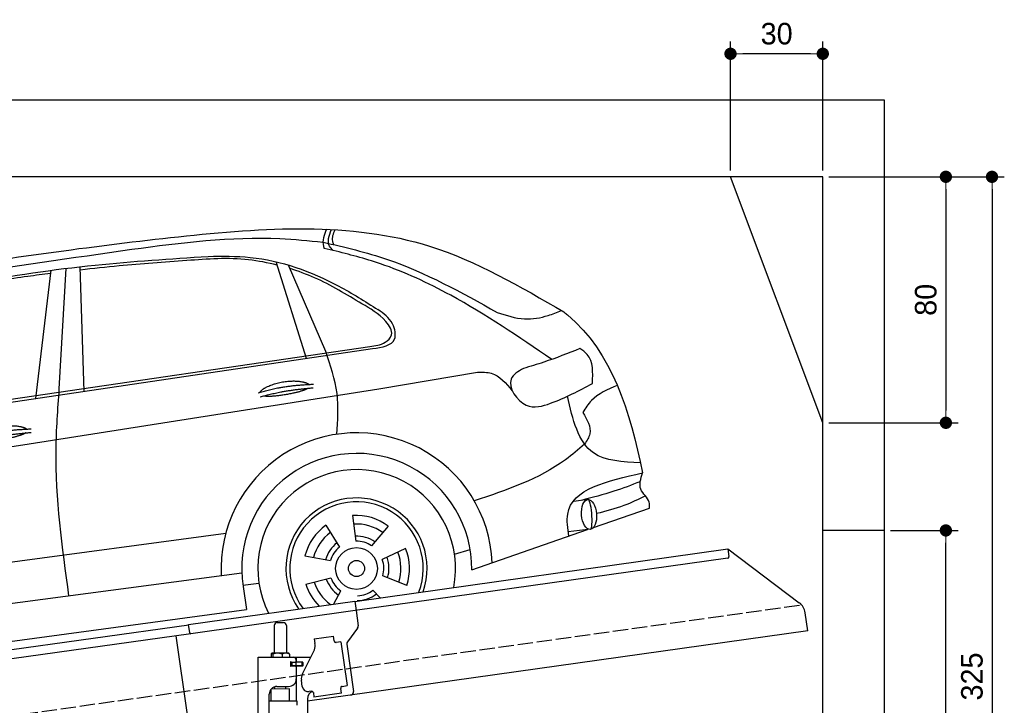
# Model space of a CAD drawing. Extents: x 13 to 6414, y -100 to 6001.
# Tile 6 of 6: x 3214 to 6414, y 3771 to 6001. Entities that reach past the tile are written whole.
import ezdxf

# ---------------------------------------------------------------- set-up
doc = ezdxf.new("R2010")
doc.units = 0
doc.header["$LTSCALE"] = 10
doc.header["$MEASUREMENT"] = 0
doc.linetypes.add('GEN3', pattern=[6.25, 5, -1.25])
doc.layers.get('0').update_dxf_attribs({"linetype": 'CONTINUOUS'})
doc.layers.get('DEFPOINTS').update_dxf_attribs({"linetype": 'CONTINUOUS'})
for name, color, linetype in [('3', 6, 'GEN3'), ('CAR', 1, 'CONTINUOUS'), ('SICHTBARE_KANTEN_DIN_', 7, 'CONTINUOUS')]:
    doc.layers.add(name, color=color, linetype=linetype)
doc.layers.add('AM_5', color=3, linetype='CONTINUOUS', lineweight=15)
doc.dimstyles.new('KLAUS_DXF', dxfattribs={"dimscale": 20, "dimtxt": 3.5, "dimasz": 2, "dimexe": 2, "dimexo": 1, "dimgap": 1.5, "dimtad": 1, "dimlfac": 0.1, "dimdsep": 46, "dimtxsty": 'STANDARD', "dimblk": 'DOT', "dimcen": 2, "dimclrd": 256, "dimclre": 256, "dimclrt": 2, "dimadec": 0, "dimazin": 0, "dimtfac": 1, "dimtmove": 2, "dimatfit": 3, "dimfxl": 1, "dimtolj": 1, "dimarcsym": 0})

# ---------------------------------------------------------------- blocks, each defined once
blk = doc.blocks.new('Car_K')
at = {"layer": 'CAR'}
for p, q in [((6251.6, 3328.5), (6222.3, 3334.3)), ((5361.4, 2878), (5383.3, 3270)), ((5442.5, 2870), (5429.2, 3275.3)), ((6164.8, 2977.2), (6066.2, 3291.5)), ((6227.4, 2999.5), (6106, 3280.8)), ((5285.1, 2846.6), (5334.8, 3263.8)), ((4395.3, 2725.6), (6371, 3016)), ((4457.7, 2723.8), (6379.4, 3009)), ((6400, 2878.8), (6721.1, 2932)), ((7078, 2518.3), (7033.7, 2512.4)), ((6314.8, 2466), (6325.8, 2382.9)), ((7097.5, 2427), (7280.2, 2490.6)), ((6228, 2434.9), (6272.4, 2363.7)), ((3981.4, 2150.9), (5902.5, 2408.8)), ((6430.7, 2432.2), (6376.7, 2368)), ((6702.2, 2289.4), (7078.6, 2420.4)), ((7088.7, 2421.6), (7015.7, 2413.2)), ((6487.1, 2359.3), (6411.4, 2323.1)), ((6646.2, 2340.6), (6697.1, 2356)), ((6160, 2335.1), (6242.5, 2319.9)), ((5954.6, 2278.4), (3966.6, 2017.9)), ((5958.2, 2240.3), (6010.5, 2246.7)), ((6162.8, 2243), (6244.2, 2263.2)), ((6490.7, 2238.6), (6413, 2270.1)), ((5959, 2235.1), (5969.5, 2160.9)), ((6253.6, 2178.8), (6276.6, 2221.2)), ((6404.1, 2198.9), (6381, 2223.2)), ((3987.9, 1892.3), (5969.5, 2160.9))]:
    blk.add_line(p, q, dxfattribs=at)
for radius in [67.9, 26.2]:
    blk.add_circle((6327.5, 2294.1), radius, dxfattribs=at)
for centre, radius, start, end in [((6328.2, 2294.5), 440.8, 2.3474, 183.225), ((6328.2, 2294.5), 373.9, 359.2176, 189.1412), ((6328.2, 2294.5), 321.3, 348.8956, 206.9157), ((6327.5, 2294.1), 229.5, 340.8187, 214.9011), ((6327.5, 2294.1), 216.8, 339.0715, 216.627), ((6327.5, 2294.1), 172.4, 53.2193, 94.2205), ((6327.5, 2294.1), 172.4, 125.2193, 166.2205), ((6327.5, 2294.1), 144.5, 53.86, 93.5798), ((6327.5, 2294.1), 144.5, 125.86, 165.5798), ((6328.2, 2294.5), 104.9, 127.8414, 164.3757), ((6328.2, 2294.5), 104.9, 55.5455, 92.5344), ((6327.5, 2294.1), 88.8, 56.352, 91.0878), ((6327.5, 2294.1), 88.8, 128.352, 163.0878), ((6327.5, 2294.1), 144.5, 341.86, 21.5798), ((6327.5, 2294.1), 172.4, 341.2193, 22.2205), ((6327.5, 2294.1), 88.8, 344.352, 19.0878), ((6328.2, 2294.5), 104.9, 342.9932, 20.0652), ((6327.5, 2294.1), 172.4, 197.2193, 225.0433), ((6327.5, 2294.1), 144.5, 197.86, 233.9391), ((6328.2, 2294.5), 104.9, 199.4717, 235.8081), ((6327.5, 2294.1), 88.8, 200.352, 235.0878), ((6328.2, 2294.5), 104.9, 270.9476, 307.6161), ((6327.5, 2294.1), 88.8, 272.352, 307.0878)]:
    blk.add_arc(centre, radius, start, end, dxfattribs=at)
blk.add_ellipse((7083.4, 2469.9), major_axis=(3.9, -48.6), ratio=0.501954, dxfattribs=at)
blk.add_ellipse((7084.2, 2470), major_axis=(-3.9, 48.6), ratio=0.168571, start_param=3.202195, end_param=6.343787, dxfattribs=at)
for points, degree, knots in [([(4960.4, 3268.4), (5220.3, 3306.4), (5747.3, 3383.4), (6478.6, 3434.2), (6859.6, 3211.3), (7001.7, 3128.2)], 3, [0, 0, 0, 0, 795.09308, 1612.404872, 2098.463299, 2098.463299, 2098.463299, 2098.463299]), ([(6230.2, 3397), (6226.2, 3388.1), (6218.4, 3370.6), (6217.5, 3347.9), (6221.5, 3336.7), (6222.3, 3334.3)], 3, [0, 0, 0, 0, 29.24014, 57.403103, 64.873278, 64.873278, 64.873278, 64.873278]), ([(6251.6, 3328.5), (6246.9, 3333.1), (6228.6, 3350.7), (6238.7, 3376.8), (6246.3, 3396.3)], 3, [0, 0, 0, 0, 18.755669, 72.745333, 72.745333, 72.745333, 72.745333]), ([(6253.7, 3347.2), (6252.2, 3350.9), (6246.1, 3366.6), (6252.6, 3383), (6257.6, 3395.6)], 3, [0, 0, 0, 0, 11.706548, 49.786773, 49.786773, 49.786773, 49.786773]), ([(5597.3, 3332.3), (5757.8, 3353.3), (5965, 3380.3), (6172, 3360), (6218.7, 3355.4)], 3, [0, 0, 0, 0, 482.524461, 623.054485, 623.054485, 623.054485, 623.054485]), ([(4341, 2940.3), (4474.3, 3042.3), (4677, 3197.5), (5124.5, 3264.4), (5403, 3304.4), (5597.3, 3332.3)], 3, [0, 0, 0, 0, 491.496147, 747.712732, 1339.159351, 1339.159351, 1339.159351, 1339.159351]), ([(6218.7, 3355.4), (6289.3, 3338.9), (6488.9, 3292.1), (6668.7, 3191.7), (6784.9, 3126.8)], 3, [0, 0, 0, 0, 216.617018, 612.994024, 612.994024, 612.994024, 612.994024]), ([(6962, 2973.9), (6854.9, 3047), (6678.6, 3167.2), (6435.7, 3281.1), (6303.2, 3315.2), (6251.6, 3328.5)], 3, [0, 0, 0, 0, 388.888323, 639.530882, 799.103011, 799.103011, 799.103011, 799.103011]), ([(4486.6, 2990.7), (4545.8, 3035.8), (4651.4, 3116.2), (4859.3, 3171.2), (5126.1, 3235.8), (5464.3, 3284.2), (5722.9, 3301), (5845.3, 3309)], 3, [0, 0, 0, 0, 220.805775, 393.417908, 637.451139, 1046.907631, 1414.974246, 1414.974246, 1414.974246, 1414.974246]), ([(6069.6, 3280.7), (6038.8, 3288), (5942.4, 3308.2), (5768.6, 3294.5), (5586.9, 3281.8), (5471.6, 3269.2), (5429.6, 3264.6)], 3, [41.799079, 41.799079, 41.799079, 41.799079, 136.523198, 337.310325, 558.263041, 685.022454, 685.022454, 685.022454, 685.022454]), ([(5845.3, 3309), (5891.1, 3309.7), (6037.8, 3311.7), (6228.6, 3242.9), (6355.3, 3162.5), (6397.2, 3136)], 3, [0, 0, 0, 0, 136.913576, 439.008029, 587.851019, 587.851019, 587.851019, 587.851019]), ([(6345.3, 3154.6), (6295.1, 3185.2), (6220, 3230.8), (6137.6, 3260.7), (6110.4, 3270.6)], 3, [0, 0, 0, 0, 175.790338, 262.536589, 262.536589, 262.536589, 262.536589]), ([(5333.6, 3253.4), (5308.7, 3250.3), (5223.6, 3239.4), (5062.6, 3213.6), (4929, 3179.4), (4854.3, 3160.3)], 3, [96.627312, 96.627312, 96.627312, 96.627312, 171.985535, 353.964722, 585.294651, 585.294651, 585.294651, 585.294651]), ([(6371, 3016), (6388.2, 3018.1), (6415.7, 3021.6), (6452, 3057), (6412.6, 3116.7), (6372.3, 3139.4), (6345.3, 3154.6)], 3, [0, 0, 0, 0, 51.553973, 82.995085, 130.366625, 226.749074, 226.749074, 226.749074, 226.749074]), ([(6379.4, 3009), (6410.9, 3013.8), (6462.8, 3021.8), (6447.5, 3100.7), (6415.4, 3123.2), (6397.2, 3136)], 3, [0, 0, 0, 0, 78.119579, 128.2441, 194.566021, 194.566021, 194.566021, 194.566021]), ([(6784.9, 3126.8), (6814.2, 3117.2), (6868.4, 3099.5), (6941.3, 3111.8), (6979.4, 3127.2), (6993.7, 3132.9)], 3, [0, 0, 0, 0, 91.341985, 168.592505, 214.832146, 214.832146, 214.832146, 214.832146]), ([(7001.7, 3128.2), (7005.6, 3125), (7157.9, 3000.5), (7215.5, 2805.5), (7257.5, 2604.7)], 3, [0, 0, 0, 0, 15.036615, 589.271901, 589.271901, 589.271901, 589.271901]), ([(7053.5, 3009.3), (7014.7, 2993.7), (6954.4, 2969.4), (6892.1, 2951.2), (6870, 2944.7)], 3, [0, 0, 0, 0, 125.442917, 194.674449, 194.674449, 194.674449, 194.674449]), ([(7094.4, 2896), (7096, 2931.7), (7098.1, 2978.9), (7062.2, 3003.4), (7053.5, 3009.3)], 3, [0, 0, 0, 0, 95.768478, 126.246125, 126.246125, 126.246125, 126.246125]), ([(6263.4, 2730.5), (6266.6, 2774.9), (6273.1, 2867), (6243, 2954.3), (6227.4, 2999.5)], 3, [0, 0, 0, 0, 132.240957, 273.943093, 273.943093, 273.943093, 273.943093]), ([(6870, 2944.7), (6852.9, 2934.7), (6803.9, 2906.2), (6870.6, 2803.9), (6984.7, 2837.1), (7050.9, 2872.6), (7094.4, 2896)], 3, [0, 0, 0, 0, 52.903265, 151.334808, 229.980054, 381.029092, 381.029092, 381.029092, 381.029092]), ([(6721.1, 2932), (6736.6, 2932.4), (6782.5, 2933.5), (6813.2, 2896.8), (6833.7, 2872.3)], 3, [0, 0, 0, 0, 44.647461, 133.10462, 133.10462, 133.10462, 133.10462]), ([(6014.1, 2867), (6017.5, 2875.2), (6041.7, 2892.6), (6095.5, 2909.5), (6142.4, 2906.4), (6167.5, 2897.5), (6172.8, 2892.9), (6173, 2892.7)], 5, [0.0314681, 0.0314681, 0.0314681, 0.0314681, 0.0314681, 0.0314681, 0.300106, 0.500106, 0.5095952, 0.5095952, 0.5095952, 0.5095952, 0.5095952, 0.5095952]), ([(7175.1, 2889.2), (7144, 2876.3), (7097.8, 2857.1), (7072, 2815.5), (7063.5, 2801.9)], 3, [0, 0, 0, 0, 97.204919, 144.463419, 144.463419, 144.463419, 144.463419]), ([(3091.3, 2219.7), (3169.4, 2269.8), (3429.6, 2436.6), (4576, 2588.6), (5593.2, 2750.5), (6400, 2878.8)], 3, [0, 0, 0, 0, 276.230985, 920.854723, 3391.651354, 3391.651354, 3391.651354, 3391.651354]), ([(5392.7, 2204.8), (5371, 2363.1), (5340.3, 2587.2), (5356.6, 2812.1), (5361.4, 2878)], 3, [0, 0, 0, 0, 477.207835, 675.36922, 675.36922, 675.36922, 675.36922]), ([(6169.7, 2880.1), (6166.3, 2877.9), (6149.5, 2869.6), (6116.3, 2861), (6070, 2853.2), (6038.6, 2852.3), (6025.3, 2854.9)], 5, [0.6133618, 0.6133618, 0.6133618, 0.6133618, 0.6133618, 0.6133618, 0.700106, 0.9252293, 0.9252293, 0.9252293, 0.9252293, 0.9252293, 0.9252293]), ([(7250.4, 2638), (7193.2, 2640.7), (7061.6, 2646.7), (7030.5, 2779.2), (7013, 2854.2)], 3, [0, 0, 0, 0, 155.770402, 358.836919, 358.836919, 358.836919, 358.836919]), ([(7063.5, 2801.9), (7077, 2778.2), (7097.4, 2742.3), (7076.2, 2709.6), (7069, 2698.4)], 3, [0, 0, 0, 0, 73.173803, 110.898164, 110.898164, 110.898164, 110.898164]), ([(5096.6, 2721.7), (5100.1, 2730), (5124.3, 2747.3), (5178.1, 2764.2), (5225, 2761.1), (5250, 2752.2), (5255.3, 2747.7), (5255.6, 2747.5)], 5, [0.0314681, 0.0314681, 0.0314681, 0.0314681, 0.0314681, 0.0314681, 0.300106, 0.500106, 0.5095952, 0.5095952, 0.5095952, 0.5095952, 0.5095952, 0.5095952]), ([(5252.3, 2734.9), (5248.8, 2732.7), (5232.1, 2724.4), (5198.9, 2715.8), (5152.6, 2708), (5121.2, 2707.1), (5107.9, 2709.7)], 5, [0.6133618, 0.6133618, 0.6133618, 0.6133618, 0.6133618, 0.6133618, 0.700106, 0.9252293, 0.9252293, 0.9252293, 0.9252293, 0.9252293, 0.9252293]), ([(7069, 2698.4), (7048.7, 2681), (6945.9, 2592.6), (6815.2, 2549.1), (6710.3, 2514.2)], 3, [0, 0, 0, 0, 79.931742, 405.379961, 405.379961, 405.379961, 405.379961]), ([(7017.6, 2399.2), (7014.1, 2424.5), (6997.2, 2547.2), (7142.3, 2579.3), (7257.5, 2604.7)], 3, [0, 0, 0, 0, 72.166123, 349.847067, 349.847067, 349.847067, 349.847067]), ([(7280.2, 2490.6), (7280.4, 2497.2), (7281.2, 2520.9), (7239.5, 2549.6), (7251.4, 2586), (7257.5, 2604.7)], 3, [0, 0, 0, 0, 19.254038, 69.185953, 122.618833, 122.618833, 122.618833, 122.618833]), ([(7249.7, 2576.3), (7221.3, 2565.4), (7158.7, 2541.4), (7093.9, 2524.8), (7058.5, 2515.7)], 3, [0, 0, 0, 0, 91.392243, 200.73761, 200.73761, 200.73761, 200.73761]), ([(7266.4, 2530.5), (7243.6, 2519.1), (7192.9, 2493.8), (7137.9, 2480.2), (7107.7, 2472.8)], 3, [0, 0, 0, 0, 76.497102, 169.362963, 169.362963, 169.362963, 169.362963])]:
    blk.add_open_spline(points, degree=degree, knots=knots, dxfattribs=at)
for points in [[(6008.1, 2865), (6081.4, 2889.7), (6187.9, 2893.3)], [(6014.6, 2851.8), (6086.7, 2874), (6187, 2881.6)], [(5090.7, 2719.8), (5164, 2744.5), (5270.4, 2748.1)], [(5097.2, 2706.5), (5169.3, 2728.8), (5269.6, 2736.4)]]:
    blk.add_open_spline(points, degree=2, dxfattribs=at)
blk = doc.blocks.new('_DOT')
at = {"color": 0, "linetype": 'ByBlock'}
blk.add_line((-0.5, 0), (-1, 0), dxfattribs=at)
at = {"color": 0, "linetype": 'ByBlock', "const_width": 0.5}
blk.add_lwpolyline([(-0.25, 0, 1), (0.25, 0, 1)], format="xyb", close=True, dxfattribs=at)
blk = doc.blocks.new('*D6')
at = {"layer": 'AM_5', "lineweight": -2, "transparency": 16777216}
for p, q in [((5524.1, 5510), (5524.1, 5930)), ((5824.1, 5510), (5824.1, 5930)), ((5784.1, 5890), (5564.1, 5890))]:
    blk.add_line(p, q, dxfattribs=at)
at = {"layer": 'DEFPOINTS', "color": 0, "transparency": 16777216}
for p in [(5524.1, 5890), (5524.1, 5490), (5824.1, 5490)]:
    blk.add_point(p, dxfattribs=at)
at = {"layer": 'AM_5', "lineweight": -2, "transparency": 16777216, "xscale": 40, "yscale": 40, "zscale": 40, "rotation": 180}
blk.add_blockref('_DOT', (5524.1, 5890), dxfattribs=at)
at = {"layer": 'AM_5', "lineweight": -2, "transparency": 16777216, "xscale": 40, "yscale": 40, "zscale": 40}
blk.add_blockref('_DOT', (5824.1, 5890), dxfattribs=at)
at = {"layer": 'AM_5', "color": 2, "transparency": 16777216, "insert": (5674.1, 5955), "char_height": 70, "attachment_point": 5}
blk.add_mtext('\\A1;30', dxfattribs=at)
blk = doc.blocks.new('*D8')
at = {"layer": 'AM_5', "lineweight": -2, "transparency": 16777216}
for p, q in [((5844.1, 5490), (6264.1, 5490)), ((6224.1, 5450), (6224.1, 4730)), ((5844.1, 4690), (6264.1, 4690))]:
    blk.add_line(p, q, dxfattribs=at)
at = {"layer": 'DEFPOINTS', "color": 0, "transparency": 16777216}
for p in [(5824.1, 5490), (5824.1, 4690), (6224.1, 4690)]:
    blk.add_point(p, dxfattribs=at)
at = {"layer": 'AM_5', "lineweight": -2, "transparency": 16777216, "xscale": 40, "yscale": 40, "zscale": 40}
for p, rotation in [((6224.1, 5490), 90), ((6224.1, 4690), 270)]:
    blk.add_blockref('_DOT', p, dxfattribs=dict(at, rotation=rotation))
at = {"layer": 'AM_5', "color": 2, "transparency": 16777216, "insert": (6159.1, 5090), "char_height": 70, "attachment_point": 5, "rotation": 90}
blk.add_mtext('\\A1;80', dxfattribs=at)
blk = doc.blocks.new('*D11')
at = {"layer": 'AM_5', "lineweight": -2, "transparency": 16777216}
for p, q in [((6044.1, 4340), (6264.1, 4340)), ((6224.1, 2280), (6224.1, 4300)), ((6304.1, 2240), (6184.1, 2240))]:
    blk.add_line(p, q, dxfattribs=at)
at = {"layer": 'DEFPOINTS', "color": 0, "transparency": 16777216}
for p in [(6024.1, 4340), (6224.1, 4340), (6324.1, 2240)]:
    blk.add_point(p, dxfattribs=at)
at = {"layer": 'AM_5', "lineweight": -2, "transparency": 16777216, "xscale": 40, "yscale": 40, "zscale": 40}
for p, rotation in [((6224.1, 4340), 90), ((6224.1, 2240), 270)]:
    blk.add_blockref('_DOT', p, dxfattribs=dict(at, rotation=rotation))
at = {"layer": 'AM_5', "color": 2, "transparency": 16777216, "insert": (6159.1, 3290), "char_height": 70, "attachment_point": 5, "rotation": 90}
blk.add_mtext('\\A1;210', dxfattribs=at)
blk = doc.blocks.new('*D14')
at = {"layer": 'AM_5', "lineweight": -2, "transparency": 16777216}
for p, q in [((5844.1, 5490), (6414.1, 5490)), ((6374.1, 5450), (6374.1, 2280)), ((6344.1, 2240), (6414.1, 2240))]:
    blk.add_line(p, q, dxfattribs=at)
at = {"layer": 'DEFPOINTS', "color": 0, "transparency": 16777216}
for p in [(5824.1, 5490), (6324.1, 2240), (6374.1, 2240)]:
    blk.add_point(p, dxfattribs=at)
at = {"layer": 'AM_5', "lineweight": -2, "transparency": 16777216, "xscale": 40, "yscale": 40, "zscale": 40}
for p, rotation in [((6374.1, 5490), 90), ((6374.1, 2240), 270)]:
    blk.add_blockref('_DOT', p, dxfattribs=dict(at, rotation=rotation))
at = {"layer": 'AM_5', "color": 2, "transparency": 16777216, "insert": (6309.1, 3865), "char_height": 70, "attachment_point": 5, "rotation": 90}
blk.add_mtext('\\A1;325', dxfattribs=at)

msp = doc.modelspace()

# ---------------------------------------------------------------- linework, layer by layer
for p, q in [((324.09, 5740), (6024.074, 5740)), ((6024.074, 5740), (6024.074, 2240)), ((5824.081, 5490), (524.081, 5490)), ((5824.081, 4690), (5524.081, 5490)), ((5824.081, 340), (5824.081, 5490)), ((6024.074, 4340), (5824.081, 4340)), ((4302.616, 4109.409), (5515.695, 4279.896)), ((5515.695, 4279.896), (5519.174, 4255.139)), ((5515.695, 4279.896), (5747.632, 4105.119)), ((5514.919, 4249.492), (4303.821, 4079.283)), ((3762.781, 4034.55), (4302.477, 4110.399)), ((4302.477, 4110.399), (4306.792, 4079.701)), ((4303.821, 4079.283), (3770.066, 4004.269)), ((4306.792, 4079.701), (4313.87, 4029.338)), ((5775.306, 4013.433), (5767.054, 4072.146)), ((1284.081, 3685.181), (3762.92, 4033.559)), ((3766.678, 4006.822), (3762.781, 4034.55)), ((4050.805, 4040.64), (4070.805, 4040.64)), ((3770.066, 4004.269), (1284.081, 3654.886)), ((4040.805, 4030.64), (4040.805, 3940.64)), ((4080.805, 4030.64), (4080.805, 3940.64)), ((5775.306, 4013.433), (4148.805, 3784.844)), ((4311.953, 4021.928), (4278.64, 3977.719)), ((3758.719, 3740.119), (3722.534, 3997.589)), ((4170.748, 3987.873), (4233.134, 3996.641)), ((4170.748, 3987.873), (4172.974, 3972.029)), ((4173.564, 3967.83), (4172.974, 3972.029)), ((4235.361, 3980.797), (4233.134, 3996.641)), ((4235.361, 3980.797), (4235.5, 3979.807)), ((4241.148, 3975.551), (4242.138, 3975.69)), ((4257.982, 3977.917), (4242.138, 3975.69)), ((4257.982, 3977.917), (4278.023, 3835.319)), ((4276.723, 3970.309), (4298.415, 3815.968)), ((4030.888, 3938.184), (4030.888, 3927.64)), ((4051.586, 3940.64), (4033.613, 3940.64)), ((4036.628, 3938.184), (4036.628, 3927.64)), ((4078.633, 3940.64), (4051.586, 3940.64)), ((4066.545, 3938.184), (4066.545, 3927.64)), ((4088.305, 3940.64), (4078.633, 3940.64)), ((4090.722, 3938.184), (4090.722, 3927.64)), ((4132.62, 3873.529), (4170.09, 3947.069)), ((3988.805, 3927.64), (4160.19, 3927.64)), ((3988.805, 3447.64), (3988.805, 3927.64)), ((4097.451, 3911.64), (4093.805, 3911.64)), ((4094.805, 3901.785), (4094.805, 3908.994)), ((4097.451, 3911.64), (4109.805, 3911.64)), ((4097.805, 3911.64), (4097.805, 3899.64)), ((4111.805, 3911.64), (4109.805, 3911.64)), ((4111.805, 3911.64), (4112.805, 3911.64)), ((4112.805, 3917.64), (4112.805, 3914.64)), ((4113.529, 3911.64), (4112.805, 3911.64)), ((4112.805, 3899.64), (4112.805, 3911.64)), ((4131.081, 3911.64), (4113.529, 3911.64)), ((4113.805, 3912.14), (4113.805, 3927.64)), ((4132.805, 3912.14), (4113.805, 3912.14)), ((4131.081, 3911.64), (4131.805, 3911.64)), ((4131.805, 3899.64), (4131.805, 3911.64)), ((4133.805, 3911.14), (4133.805, 3900.14)), ((4131.805, 3899.64), (4093.939, 3899.64)), ((4109.805, 3899.14), (4097.451, 3899.14)), ((4112.805, 3896.14), (4112.805, 3857.64)), ((4113.805, 3784.659), (4113.805, 3899.14)), ((4132.805, 3899.14), (4113.805, 3899.14)), ((4131.929, 3832.963), (4129.146, 3852.769)), ((4090.803, 3824.641), (4030.803, 3823.885)), ((4030.805, 3784.688), (4030.803, 3823.885)), ((4042.813, 3824.037), (4042.805, 3831.64)), ((4049.805, 3832.64), (4087.805, 3832.64)), ((4078.807, 3824.49), (4078.805, 3832.64)), ((4090.803, 3784.643), (4090.803, 3824.641)), ((4162.44, 3817.055), (4154.518, 3815.941)), ((4168.087, 3812.799), (4170.175, 3797.945)), ((4259.299, 3810.471), (4170.175, 3797.945)), ((4256.933, 3827.305), (4257.072, 3826.315)), ((4259.299, 3810.471), (4257.072, 3826.315)), ((4262.179, 3833.092), (4261.189, 3832.953)), ((4262.179, 3833.092), (4278.023, 3835.319)), ((4024.805, 3450.64), (4024.805, 3807.64)), ((4115.805, 3784.643), (4024.805, 3784.643)), ((4115.806, 3771.375), (4115.805, 3784.643)), ((4148.805, 3792.64), (4148.805, 2534.272))]:
    msp.add_line(p, q)
msp.add_polyline3d([(4168.084, 3812.803, 0), (4168.084, 3812.803, 0), (4168.084, 3812.813, 0), (4168.084, 3812.823, 0), (4168.084, 3812.833, 0), (4168.084, 3812.833, 0), (4168.084, 3812.843, 0), (4168.084, 3812.853, 0), (4168.074, 3812.863, 0), (4168.074, 3812.863, 0), (4168.074, 3812.873, 0), (4168.074, 3812.883, 0), (4168.074, 3812.893, 0), (4168.074, 3812.903, 0), (4168.074, 3812.903, 0), (4168.074, 3812.913, 0), (4168.064, 3812.923, 0), (4168.064, 3812.933, 0), (4168.064, 3812.933, 0), (4168.064, 3812.943, 0), (4168.064, 3812.953, 0), (4168.064, 3812.963, 0), (4168.064, 3812.963, 0), (4168.064, 3812.973, 0), (4168.054, 3812.983, 0), (4168.054, 3812.993, 0), (4168.054, 3813.003, 0), (4168.054, 3813.003, 0), (4168.054, 3813.013, 0), (4168.054, 3813.023, 0), (4168.054, 3813.033, 0), (4168.044, 3813.033, 0), (4168.044, 3813.043, 0), (4168.044, 3813.053, 0), (4168.044, 3813.063, 0), (4168.044, 3813.063, 0), (4168.044, 3813.073, 0), (4168.034, 3813.083, 0), (4168.034, 3813.093, 0), (4168.034, 3813.103, 0), (4168.034, 3813.103, 0), (4168.034, 3813.113, 0), (4168.034, 3813.123, 0), (4168.034, 3813.133, 0), (4168.024, 3813.133, 0), (4168.024, 3813.143, 0), (4168.024, 3813.153, 0), (4168.024, 3813.163, 0), (4168.024, 3813.163, 0), (4168.024, 3813.173, 0), (4168.014, 3813.183, 0), (4168.014, 3813.193, 0), (4168.014, 3813.203, 0), (4168.014, 3813.203, 0), (4168.014, 3813.213, 0), (4168.014, 3813.223, 0), (4168.004, 3813.233, 0), (4168.004, 3813.233, 0), (4168.004, 3813.243, 0), (4168.004, 3813.253, 0), (4168.004, 3813.263, 0), (4167.994, 3813.273, 0), (4167.994, 3813.273, 0), (4167.994, 3813.283, 0), (4167.994, 3813.293, 0), (4167.994, 3813.303, 0), (4167.984, 3813.303, 0), (4167.984, 3813.313, 0), (4167.984, 3813.323, 0), (4167.984, 3813.333, 0), (4167.984, 3813.333, 0), (4167.984, 3813.343, 0), (4167.974, 3813.353, 0), (4167.974, 3813.363, 0), (4167.974, 3813.373, 0), (4167.974, 3813.373, 0), (4167.974, 3813.383, 0), (4167.964, 3813.393, 0), (4167.964, 3813.403, 0), (4167.964, 3813.403, 0), (4167.964, 3813.413, 0), (4167.954, 3813.423, 0), (4167.954, 3813.433, 0), (4167.954, 3813.433, 0), (4167.954, 3813.443, 0), (4167.954, 3813.453, 0), (4167.944, 3813.463, 0), (4167.944, 3813.473, 0), (4167.944, 3813.473, 0), (4167.944, 3813.483, 0), (4167.944, 3813.493, 0), (4167.934, 3813.503, 0), (4167.934, 3813.503, 0), (4167.934, 3813.513, 0), (4167.934, 3813.523, 0), (4167.924, 3813.533, 0), (4167.924, 3813.533, 0), (4167.924, 3813.543, 0), (4167.924, 3813.553, 0), (4167.914, 3813.563, 0), (4167.914, 3813.573, 0), (4167.914, 3813.573, 0), (4167.914, 3813.583, 0), (4167.914, 3813.593, 0), (4167.904, 3813.603, 0), (4167.904, 3813.603, 0), (4167.904, 3813.613, 0), (4167.904, 3813.623, 0), (4167.894, 3813.633, 0), (4167.894, 3813.633, 0), (4167.894, 3813.643, 0), (4167.894, 3813.653, 0), (4167.884, 3813.663, 0), (4167.884, 3813.673, 0), (4167.884, 3813.673, 0), (4167.884, 3813.683, 0), (4167.874, 3813.693, 0), (4167.874, 3813.703, 0), (4167.874, 3813.703, 0), (4167.874, 3813.713, 0), (4167.864, 3813.723, 0), (4167.864, 3813.733, 0), (4167.864, 3813.733, 0), (4167.854, 3813.743, 0), (4167.854, 3813.753, 0), (4167.854, 3813.763, 0), (4167.854, 3813.763, 0), (4167.844, 3813.773, 0)])
for centre, radius, start, end in [((5514.223, 4254.443), 5, 278, 8), ((5717.541, 4065.187), 50, 8, 53), ((4050.805, 4030.64), 10, 90, 180), ((4070.805, 4030.64), 10, 0, 90), ((4303.967, 4027.946), 10, 323, 8), ((4240.452, 3980.503), 5, 188, 278), ((4286.626, 3971.701), 10, 143, 188), ((4039.274, 3933.096), 9.808, 138.356376, 148.753006), ((4034.127, 3937.934), 2.754, 100.76608, 142.434274), ((4033.67, 3938.547), 2.094, 44.84476, 91.561935), ((4029.63, 3934.088), 8.108, 30.33762, 47.053163), ((4051.495, 3893.271), 47.367, 71.474333, 108.335359), ((4078.562, 3909.304), 31.336, 67.161985, 112.719952), ((4085.272, 3935.234), 6.199, 28.413387, 60.706774), ((4138.905, 3962.959), 35, 333, 8), ((4094.805, 3911.64), 1, 48.590378, 221.409622), ((4091.805, 3908.994), 3, 0, 41.409622), ((4097.451, 3914.64), 3, 228.590378, 270), ((4102.805, 3917.64), 10, 0, 90), ((4109.805, 3914.64), 3, 270, 0), ((4132.805, 3911.14), 1, 0, 90), ((4094.805, 3899.14), 1, 138.590378, 311.409622), ((4091.805, 3901.785), 3, 318.590378, 0), ((4097.451, 3896.14), 3, 90, 131.409622), ((4109.805, 3896.14), 3, 0, 90), ((4163.805, 3857.64), 35, 153, 188), ((4132.805, 3900.14), 1, 270, 0), ((4087.805, 3857.64), 25, 270, 0), ((4049.805, 3807.64), 25, 90, 180), ((4151.734, 3835.747), 20, 188, 278), ((4173.805, 3792.64), 25, 108.64725, 180), ((4163.136, 3812.103), 5, 19.536959, 98), ((4261.884, 3828.001), 5, 98, 188), ((4288.512, 3814.576), 10, 278, 8)]:
    msp.add_arc(centre, radius, start, end)
at = {"layer": '3'}
msp.add_line((747.49, 3394.675), (5754.898, 4098.42), dxfattribs=at)
at = {"layer": 'SICHTBARE_KANTEN_DIN_'}
msp.add_arc((3769.649, 4007.24), 3, 188, 278, dxfattribs=at)

# ---------------------------------------------------------------- block references
at = {"layer": 'CAR'}
msp.add_blockref('Car_K', (-2019.077, 1922.202), dxfattribs=at)

# ---------------------------------------------------------------- dimensions: what is measured, and where the dimension line sits
at = {"layer": 'AM_5'}
dim = msp.add_linear_dim(base=(5524.081, 5890), p1=(5824.081, 5490), p2=(5524.081, 5490), dimstyle='KLAUS_DXF', override={"dimtol": 0, "dimlim": 0, "dimtp": 0, "dimtm": 0, "dimtfac": 1, "dimtdec": 2, "dimtolj": 1, "dimtzin": 7}, dxfattribs=at)
dim.commit()
dim.dimension.update_dxf_attribs({"geometry": '*D6', "text_midpoint": (5674.081, 5955)})
for base, p1, p2, picture, middle in [((6224.074, 4690), (5824.081, 5490), (5824.081, 4690), '*D8', (6159.074, 5090)), ((6224.074, 4340), (6324.081, 2240), (6024.074, 4340), '*D11', (6159.074, 3290))]:
    dim = msp.add_linear_dim(base=base, p1=p1, p2=p2, angle=90, dimstyle='KLAUS_DXF', override={"dimtzin": 7}, dxfattribs=at)
    dim.commit()
    dim.dimension.update_dxf_attribs({"geometry": picture, "text_midpoint": middle})
dim = msp.add_linear_dim(base=(6374.074, 2240), p1=(5824.081, 5490), p2=(6324.081, 2240), angle=90, dimstyle='KLAUS_DXF', dxfattribs=at)
dim.commit()
dim.dimension.update_dxf_attribs({"geometry": '*D14', "text_midpoint": (6309.074, 3865)})

doc.saveas('drawing.dxf')
